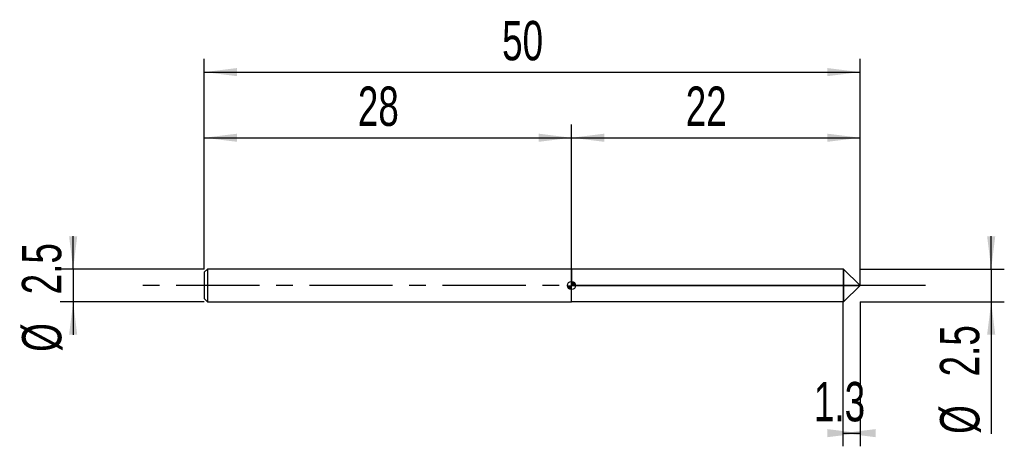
# Model space of a CAD drawing. Extents: x -14.1 to 61, y -12.2 to 20.2.
import ezdxf
from ezdxf.enums import TextEntityAlignment as Align

# ---------------------------------------------------------------- set-up
doc = ezdxf.new("R2010")
doc.units = 0
doc.linetypes.add('CENTER', pattern=[10.16, 6.35, -1.27, 1.27, -1.27])
doc.layers.get('0').update_dxf_attribs({"linetype": 'CONTINUOUS'})
for name, color, linetype in [('1', 4, 'CONTINUOUS'), ('2', 7, 'CONTINUOUS'), ('4', 2, 'CENTER'), ('CUT', 1, 'CONTINUOUS'), ('NOCUT', 7, 'CONTINUOUS'), ('SK1', 4, 'CONTINUOUS'), ('SK2', 7, 'CONTINUOUS'), ('SK4', 2, 'CENTER')]:
    doc.layers.add(name, color=color, linetype=linetype)
doc.dimstyles.new('SLDDIMSTYLE0', dxfattribs={"dimtxt": 3, "dimasz": 2.5, "dimexe": 0, "dimexo": 0.0625, "dimgap": 0.75, "dimtad": 1, "dimrnd": 1e-09, "dimzin": 12, "dimsah": 1, "dimcen": 0.09, "dimazin": 3, "dimtfac": 1, "dimtofl": 0, "dimtmove": 0, "dimatfit": 3})
doc.dimstyles.new('SLDDIMSTYLE1', dxfattribs={"dimtxt": 3, "dimasz": 2.5, "dimexe": 0, "dimexo": 0.0625, "dimgap": 0.75, "dimtad": 1, "dimrnd": 1e-09, "dimzin": 12, "dimsah": 1, "dimcen": 0.09, "dimazin": 3, "dimtfac": 1, "dimtmove": 0, "dimatfit": 3})

# ---------------------------------------------------------------- blocks, each defined once
blk = doc.blocks.new('_D')
at = {"layer": '2'}
for p, q in [((48.7, -1.25), (48.7, -12.25)), ((50, -1.25), (50, -12.25)), ((48.7, -11.25), (50, -11.25))]:
    blk.add_line(p, q, dxfattribs=at)
for points in [[(50, -11.25), (47.5, -10.94), (47.5, -11.56)], [(48.7, -11.25), (51.2, -11.56), (51.2, -10.94)]]:
    blk.add_solid(points, dxfattribs=at)
at = {"layer": '2', "width": 0.7}
blk.add_text('1.3', height=3, dxfattribs=at).set_placement((46.485, -11.25), align=Align.BOTTOM_LEFT)
blk = doc.blocks.new('_D_1')
at = {"layer": '2'}
for p, q in [((60, 1.25), (60, 3.75)), ((50, 1.25), (61, 1.25)), ((60, 1.25), (60, -1.25)), ((50, -1.25), (61, -1.25)), ((60, -1.25), (60, -11.302))]:
    blk.add_line(p, q, dxfattribs=at)
for points in [[(60, 1.25), (60.31, 3.75), (59.69, 3.75)], [(60, -1.25), (59.69, -3.75), (60.31, -3.75)]]:
    blk.add_solid(points, dxfattribs=at)
at = {"layer": '2', "width": 0.7}
for s, p in [('2.5', (59.992, -6.928)), ('%%c', (60, -11.302))]:
    blk.add_text(s, height=3, rotation=90, dxfattribs=at).set_placement(p, align=Align.BOTTOM_LEFT)
blk = doc.blocks.new('_D_2')
at = {"layer": 'SK2'}
for p, q in [((0, 1.25), (0, 17.25)), ((50, 1.25), (50, 17.25)), ((0, 16.25), (50, 16.25))]:
    blk.add_line(p, q, dxfattribs=at)
for points in [[(0, 16.25), (2.5, 15.94), (2.5, 16.56)], [(50, 16.25), (47.5, 16.56), (47.5, 15.94)]]:
    blk.add_solid(points, dxfattribs=at)
at = {"layer": 'SK2', "width": 0.7}
blk.add_text('50', height=3, dxfattribs=at).set_placement((22.708, 16.25), align=Align.BOTTOM_LEFT)
blk = doc.blocks.new('_D_3')
at = {"layer": 'SK2'}
for p, q in [((0, 1.25), (0, 12.25)), ((28, 1.25), (28, 12.25)), ((0, 11.25), (28, 11.25))]:
    blk.add_line(p, q, dxfattribs=at)
for points in [[(0, 11.25), (2.5, 10.94), (2.5, 11.56)], [(28, 11.25), (25.5, 11.56), (25.5, 10.94)]]:
    blk.add_solid(points, dxfattribs=at)
at = {"layer": 'SK2', "width": 0.7}
blk.add_text('28', height=3, dxfattribs=at).set_placement((11.708, 11.25), align=Align.BOTTOM_LEFT)
blk = doc.blocks.new('_D_4')
at = {"layer": 'SK2'}
for p, q in [((28, 0), (28, 12.25)), ((50, 0), (50, 12.25)), ((28, 11.25), (50, 11.25))]:
    blk.add_line(p, q, dxfattribs=at)
for points in [[(28, 11.25), (30.5, 10.94), (30.5, 11.56)], [(50, 11.25), (47.5, 11.56), (47.5, 10.94)]]:
    blk.add_solid(points, dxfattribs=at)
at = {"layer": 'SK2', "width": 0.7}
blk.add_text('22', height=3, dxfattribs=at).set_placement((36.708, 11.25), align=Align.BOTTOM_LEFT)
blk = doc.blocks.new('_D_5')
at = {"layer": 'SK2'}
for p, q in [((-10, 1.25), (-10, 3.75)), ((0, 1.25), (-11, 1.25)), ((-10, 1.25), (-10, -1.25)), ((0, -1.25), (-11, -1.25)), ((-10, -1.25), (-10, -3.75))]:
    blk.add_line(p, q, dxfattribs=at)
for points in [[(-10, 1.25), (-9.69, 3.75), (-10.31, 3.75)], [(-10, -1.25), (-10.31, -3.75), (-9.69, -3.75)]]:
    blk.add_solid(points, dxfattribs=at)
at = {"layer": 'SK2', "width": 0.7}
for s, p in [('2.5', (-10.008, -0.678)), ('%%c', (-10, -5.052))]:
    blk.add_text(s, height=3, rotation=90, dxfattribs=at).set_placement(p, align=Align.BOTTOM_LEFT)
blk = doc.blocks.new('*U8')
at = {"color": 0, "linetype": 'CONTINUOUS'}
for points in [[(0, 0), (0, 0.312), (0.061, 0)], [(0.061, 0), (0, 0.312), (0.061, 0.306)], [(0.061, 0), (0.061, 0.306), (0.12, 0)], [(0.12, 0), (0.061, 0.306), (0.12, 0.289)], [(0.12, 0), (0.12, 0.289), (0.174, 0)], [(0.174, 0), (0.12, 0.289), (0.174, 0.26)], [(0.174, 0), (0.174, 0.26), (0.221, 0)], [(0.221, 0), (0.174, 0.26), (0.221, 0.221)], [(0.221, 0), (0.221, 0.221), (0.26, 0)], [(0.26, 0), (0.221, 0.221), (0.26, 0.174)], [(0.26, 0), (0.26, 0.174), (0.289, 0)], [(0.289, 0), (0.26, 0.174), (0.289, 0.12)], [(0.289, 0), (0.289, 0.12), (0.306, 0)], [(0.306, 0), (0.289, 0.12), (0.306, 0.061)], [(0.306, 0), (0.306, 0.061), (0.312, 0)]]:
    blk.add_solid(points, dxfattribs=at)
blk = doc.blocks.new('*U9')
at = {"color": 0, "linetype": 'CONTINUOUS'}
for points in [[(-0.308, -0.054), (-0.312, 0), (-0.308, 0)], [(-0.308, -0.054), (-0.308, 0), (-0.294, -0.107)], [(-0.294, -0.107), (-0.308, 0), (-0.294, 0)], [(-0.294, -0.107), (-0.294, 0), (-0.271, -0.156)], [(-0.271, -0.156), (-0.294, 0), (-0.271, 0)], [(-0.271, -0.156), (-0.271, 0), (-0.239, -0.201)], [(-0.239, -0.201), (-0.271, 0), (-0.239, 0)], [(-0.239, -0.201), (-0.239, 0), (-0.201, -0.239)], [(-0.201, -0.239), (-0.239, 0), (-0.201, 0)], [(-0.201, -0.239), (-0.201, 0), (-0.156, -0.271)], [(-0.156, -0.271), (-0.201, 0), (-0.156, 0)], [(-0.156, -0.271), (-0.156, 0), (-0.107, -0.294)], [(-0.107, -0.294), (-0.156, 0), (-0.107, 0)], [(-0.107, -0.294), (-0.107, 0), (-0.054, -0.308)], [(-0.054, -0.308), (-0.107, 0), (-0.054, 0)], [(-0.054, -0.308), (-0.054, 0), (0, -0.312)], [(0, -0.312), (-0.054, 0), (0, 0)]]:
    blk.add_solid(points, dxfattribs=at)
blk = doc.blocks.new('SW_DOWELSYMBOL_0')
at = {"layer": 'SK1', "color": 0}
blk.add_circle((0, 0), 0.313, dxfattribs=at)
at = {"color": 0, "linetype": 'CONTINUOUS'}
for name in ['*U9', '*U8']:
    blk.add_blockref(name, (0, 0), dxfattribs=at)

msp = doc.modelspace()

# ---------------------------------------------------------------- linework, layer by layer
at = {"layer": '1'}
for p, q in [((48.75, 1.25), (28, 1.25)), ((28, 1.25), (28, 0)), ((50, 0), (48.75, 1.25)), ((48.75, 1.25), (48.75, 0)), ((48.75, 0), (48.75, 1.25)), ((28, -1.25), (28, 0)), ((50, 0), (48.75, -1.25)), ((48.75, -1.25), (48.75, 0)), ((48.75, 0), (48.75, -1.25)), ((48.75, -1.25), (28, -1.25))]:
    msp.add_line(p, q, dxfattribs=at)
at = {"layer": '4'}
msp.add_line((50, 0), (28, 0), dxfattribs=at)
at = {"layer": 'CUT'}
for p, q in [((50, 0), (48.75, 1.25)), ((48.75, 1.25), (48.75, 0)), ((48.75, 0), (50, 0))]:
    msp.add_line(p, q, dxfattribs=at)
at = {"layer": 'NOCUT'}
for p, q in [((48.75, 1.25), (28, 1.25)), ((28, 1.25), (28, 0)), ((48.75, 0), (48.75, 1.25)), ((28, 0), (48.75, 0))]:
    msp.add_line(p, q, dxfattribs=at)
at = {"layer": 'SK1'}
for p, q in [((0.25, 1.25), (0, 1)), ((0, 1), (0, 0)), ((28, 1.25), (0.25, 1.25)), ((0.25, 1.25), (0.25, -1.25)), ((0, 0), (0, -1)), ((0, -1), (0.25, -1.25)), ((0.25, -1.25), (28, -1.25))]:
    msp.add_line(p, q, dxfattribs=at)
msp.add_circle((28, 0), 0.312, dxfattribs=at)
at = {"layer": 'SK4'}
msp.add_line((55, 0), (-5, 0), dxfattribs=at)

# ---------------------------------------------------------------- block references
at = {"layer": 'SK1'}
msp.add_blockref('SW_DOWELSYMBOL_0', (28, 0), dxfattribs=at)

# ---------------------------------------------------------------- texts
at = {"layer": 'SK2', "width": 0.7}
msp.add_text('AP1', height=0.05, dxfattribs=at).set_placement((28, -0.018), align=Align.BOTTOM_LEFT)

# ---------------------------------------------------------------- dimensions: what is measured, and where the dimension line sits
at = {"layer": '2'}
dim = msp.add_linear_dim(base=(60, -1.25), p1=(50, 1.25), p2=(50, -1.25), angle=90, text='%%c<>', dimstyle='SLDDIMSTYLE1', dxfattribs=at)
dim.commit()
dim.dimension.update_dxf_attribs({"geometry": '_D_1', "text_midpoint": (60, -6.25), "dimtype": 160})
dim = msp.add_linear_dim(base=(50, -11.25), p1=(48.7, -1.25), p2=(50, -1.25), dimstyle='SLDDIMSTYLE0', dxfattribs=at)
dim.commit()
dim.dimension.update_dxf_attribs({"geometry": '_D', "text_midpoint": (49.35, -11.25), "dimtype": 160})
at = {"layer": 'SK2'}
for base, p1, p2, picture, middle in [((50, 16.25), (0, 1.25), (50, 1.25), '_D_2', (25, 16.25)), ((28, 11.25), (0, 1.25), (28, 1.25), '_D_3', (14, 11.25)), ((50, 11.25), (28, 0), (50, 0), '_D_4', (39, 11.25))]:
    dim = msp.add_linear_dim(base=base, p1=p1, p2=p2, dimstyle='SLDDIMSTYLE0', dxfattribs=at)
    dim.commit()
    dim.dimension.update_dxf_attribs({"geometry": picture, "text_midpoint": middle, "dimtype": 160})
dim = msp.add_linear_dim(base=(-10, -1.25), p1=(0, 1.25), p2=(0, -1.25), angle=90, text='%%c<>', dimstyle='SLDDIMSTYLE1', dxfattribs=at)
dim.commit()
dim.dimension.update_dxf_attribs({"geometry": '_D_5', "text_midpoint": (-10, 0), "dimtype": 160})

doc.saveas('drawing.dxf')
